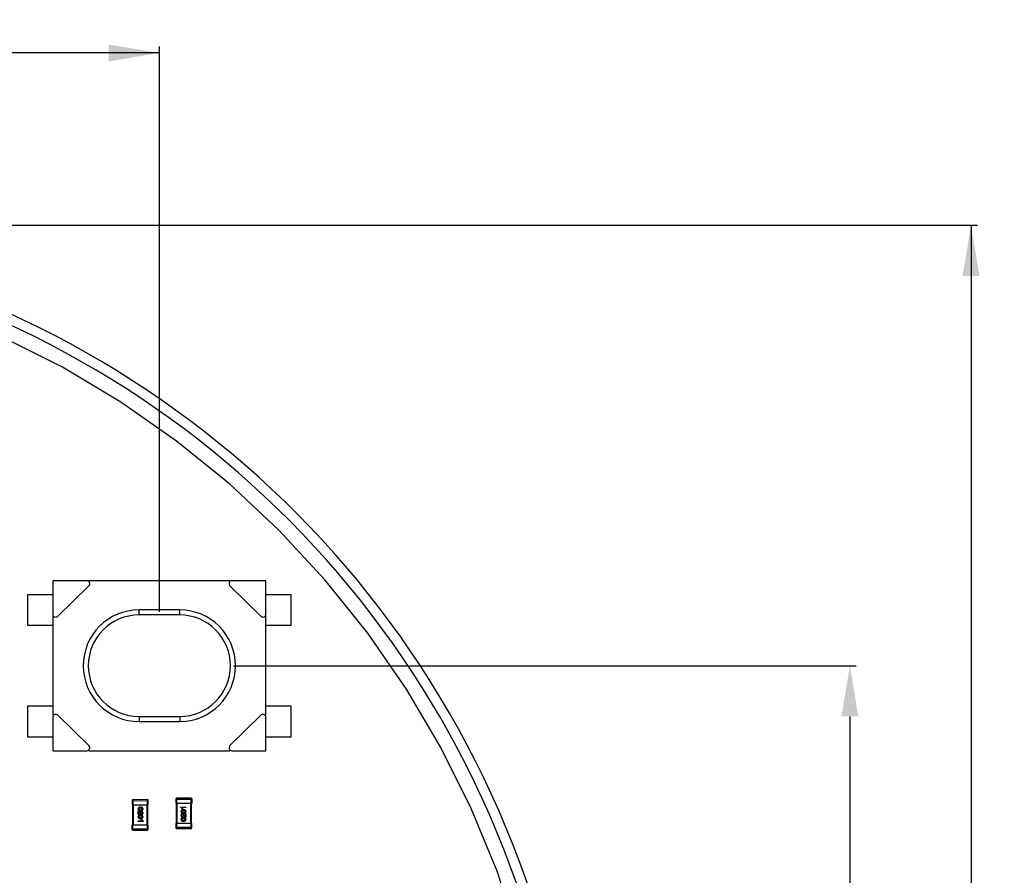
# Model space of a CAD drawing. Header units: millimetres. Extents: x 64 to 213, y 7 to 77.
# Tile 49 of 49: x 194 to 213, y 35 to 52. Entities that reach past the tile are written whole.
import ezdxf

# ---------------------------------------------------------------- set-up
doc = ezdxf.new("R2010")
doc.units = ezdxf.units.MM
doc.header["$LTSCALE"] = 1.21
doc.header["$MEASUREMENT"] = 0
doc.header["$PDMODE"] = 3
doc.header["$PDSIZE"] = 0.3125
doc.layers.get('0').update_dxf_attribs({"linetype": 'CONTINUOUS'})
doc.layers.get('DEFPOINTS').update_dxf_attribs({"linetype": 'CONTINUOUS'})
doc.layers.add('Dim', color=3, linetype='CONTINUOUS', lineweight=25)
doc.styles.get("Standard").update_dxf_attribs({"font": 'txt', "width": 0.8})
doc.dimstyles.get("Standard").update_dxf_attribs({"dimtxt": 0.15625, "dimasz": 0.1875, "dimexe": 0.125, "dimexo": 0.0625, "dimgap": 0.09, "dimtad": 0, "dimtih": 1, "dimtoh": 1, "dimzin": 4, "dimdsep": 46, "dimtxsty": 'STANDARD', "dimblk": '_FILLED', "dimblk1": '_FILLED', "dimblk2": '_FILLED', "dimcen": 0.09, "dimazin": 1, "dimtp": 0.01, "dimtm": 0.01, "dimtfac": 1, "dimtofl": 0, "dimtmove": 0, "dimatfit": 3, "dimldrblk": '_FILLED', "dimfxl": 1, "dimtolj": 1, "dimtzin": 4, "dimarcsym": 0})

# ---------------------------------------------------------------- blocks, each defined once
blk = doc.blocks.new('_FILLED')
at = {"color": 0, "linetype": 'ByBlock'}
blk.add_solid([(0, 0), (-1, 0.167), (-1, -0.167)], dxfattribs=at)
blk = doc.blocks.new('*D17')
at = {"color": 0, "linetype": 'ByBlock', "lineweight": -2}
for p, q in [((174.468, 40.573), (174.468, 51.713)), ((196.368, 40.573), (196.368, 51.713)), ((174.468, 51.588), (183.928, 51.588)), ((196.368, 51.588), (186.908, 51.588))]:
    blk.add_line(p, q, dxfattribs=at)
at = {"layer": 'DEFPOINTS', "color": 0, "linetype": 'ByBlock'}
for p in [(174.468, 40.51), (196.368, 40.51)]:
    blk.add_point(p, dxfattribs=at)
at = {"color": 0, "linetype": 'ByBlock', "lineweight": -2, "rotation": 180}
blk.add_blockref('_FILLED', (174.468, 51.588), dxfattribs=at)
at = {"color": 0, "linetype": 'ByBlock', "lineweight": -2}
blk.add_blockref('_FILLED', (196.368, 51.588), dxfattribs=at)
at = {"color": 0, "linetype": 'ByBlock', "lineweight": -2, "insert": (185.418, 51.588), "char_height": 1, "attachment_point": 5}
blk.add_mtext('\\A1;21.90', dxfattribs=at)
blk = doc.blocks.new('*D21')
at = {"color": 0, "linetype": 'ByBlock', "lineweight": -2}
for p, q in [((197.831, 39.51), (210.099, 39.51)), ((209.974, 38.51), (209.974, 25.024)), ((209.974, 8.158), (209.974, 21.644)), ((189.901, 7.158), (210.099, 7.158))]:
    blk.add_line(p, q, dxfattribs=at)
at = {"layer": 'DEFPOINTS', "color": 0, "linetype": 'ByBlock'}
for p in [(197.768, 39.51), (189.839, 7.158)]:
    blk.add_point(p, dxfattribs=at)
at = {"color": 0, "linetype": 'ByBlock', "lineweight": -2}
for p, rotation in [((209.974, 39.51), 90), ((209.974, 7.158), 270)]:
    blk.add_blockref('_FILLED', p, dxfattribs=dict(at, rotation=rotation))
at = {"color": 0, "linetype": 'ByBlock', "lineweight": -2, "insert": (209.974, 23.334), "char_height": 1, "attachment_point": 5, "rotation": 90}
blk.add_mtext('\\A1;32.35', dxfattribs=at)
blk = doc.blocks.new('*D23')
at = {"color": 0, "linetype": 'ByBlock', "lineweight": -2}
for p, q in [((185.477, 48.194), (212.486, 48.194)), ((212.361, 48.194), (212.361, 28.766)), ((212.361, 7.158), (212.361, 26.586)), ((189.901, 7.158), (212.486, 7.158))]:
    blk.add_line(p, q, dxfattribs=at)
at = {"layer": 'DEFPOINTS', "color": 0, "linetype": 'ByBlock'}
for p in [(185.415, 48.194), (189.839, 7.158)]:
    blk.add_point(p, dxfattribs=at)
at = {"color": 0, "linetype": 'ByBlock', "lineweight": -2}
for p, rotation in [((212.361, 48.194), 90), ((212.361, 7.158), 270)]:
    blk.add_blockref('_FILLED', p, dxfattribs=dict(at, rotation=rotation))
at = {"color": 0, "linetype": 'ByBlock', "lineweight": -2, "insert": (212.361, 27.676), "char_height": 1, "attachment_point": 5, "rotation": 90}
blk.add_mtext('\\A1;41.0', dxfattribs=at)

msp = doc.modelspace()

# ---------------------------------------------------------------- linework, layer by layer
at = {"color": 7, "linetype": 'Continuous'}
for p, q in [((194.457, 45.392), (193.261, 45.995)), ((195.608, 44.706), (194.457, 45.392)), ((196.706, 43.939), (195.608, 44.706)), ((197.747, 43.096), (196.706, 43.939)), ((198.725, 42.181), (197.747, 43.096)), ((199.636, 41.198), (198.725, 42.181)), ((194.268, 41.185), (194.268, 40.528)), ((194.939, 41.185), (194.268, 41.185)), ((197.757, 41.185), (194.98, 41.185)), ((198.468, 41.185), (197.798, 41.185)), ((198.468, 40.528), (198.468, 41.185)), ((200.474, 40.153), (199.636, 41.198)), ((194.367, 40.486), (194.98, 41.085)), ((197.757, 41.085), (198.37, 40.486)), ((193.768, 40.91), (193.768, 40.31)), ((194.268, 40.91), (193.768, 40.91)), ((198.968, 40.91), (198.468, 40.91)), ((198.968, 40.31), (198.968, 40.91)), ((195.968, 40.51), (195.968, 40.61)), ((196.768, 40.61), (195.968, 40.61)), ((196.768, 40.51), (196.768, 40.61)), ((194.268, 40.486), (194.268, 38.534)), ((196.768, 40.51), (195.968, 40.51)), ((198.468, 38.534), (198.468, 40.486)), ((193.768, 40.31), (194.268, 40.31)), ((198.468, 40.31), (198.968, 40.31)), ((201.235, 39.051), (200.474, 40.153)), ((201.916, 37.897), (201.235, 39.051)), ((193.768, 38.71), (193.768, 38.11)), ((194.268, 38.71), (193.768, 38.71)), ((198.968, 38.71), (198.468, 38.71)), ((198.968, 38.11), (198.968, 38.71)), ((194.268, 38.492), (194.268, 37.835)), ((194.98, 37.935), (194.367, 38.534)), ((195.968, 38.51), (195.968, 38.41)), ((195.968, 38.51), (196.768, 38.51)), ((196.768, 38.51), (196.768, 38.41)), ((198.37, 38.534), (197.757, 37.935)), ((198.468, 37.835), (198.468, 38.492)), ((195.968, 38.41), (196.768, 38.41)), ((193.768, 38.11), (194.268, 38.11)), ((198.468, 38.11), (198.968, 38.11)), ((194.268, 37.835), (194.939, 37.835)), ((194.98, 37.835), (197.757, 37.835)), ((197.798, 37.835), (198.468, 37.835)), ((202.513, 36.697), (201.916, 37.897)), ((195.849, 36.77), (195.85, 36.87)), ((196.13, 36.869), (195.85, 36.87)), ((196.13, 36.869), (196.129, 36.769)), ((196.691, 36.878), (196.691, 36.798)), ((196.691, 36.878), (197.011, 36.878)), ((196.711, 36.798), (196.711, 36.898)), ((196.991, 36.898), (196.711, 36.898)), ((196.991, 36.898), (196.991, 36.798)), ((197.011, 36.798), (197.011, 36.878)), ((195.83, 36.85), (195.829, 36.77)), ((195.829, 36.77), (196.149, 36.769)), ((195.83, 36.85), (196.15, 36.849)), ((195.839, 36.77), (195.838, 36.37)), ((195.858, 36.37), (195.859, 36.77)), ((196.119, 36.769), (196.118, 36.369)), ((196.138, 36.369), (196.139, 36.769)), ((196.149, 36.769), (196.15, 36.849)), ((196.691, 36.798), (197.011, 36.798)), ((196.701, 36.798), (196.7, 36.398)), ((196.72, 36.398), (196.721, 36.798)), ((196.793, 36.716), (196.793, 36.726)), ((196.793, 36.726), (196.892, 36.725)), ((196.822, 36.689), (196.812, 36.689)), ((196.822, 36.713), (196.822, 36.689)), ((196.892, 36.713), (196.822, 36.713)), ((196.892, 36.725), (196.892, 36.713)), ((196.981, 36.798), (196.98, 36.398)), ((197, 36.398), (197.001, 36.798)), ((203.022, 35.458), (202.513, 36.697)), ((195.948, 36.576), (195.948, 36.644)), ((195.959, 36.576), (195.948, 36.576)), ((195.959, 36.63), (195.959, 36.576)), ((195.978, 36.613), (195.984, 36.603)), ((195.994, 36.607), (195.987, 36.621)), ((196.011, 36.629), (196.011, 36.641)), ((196.017, 36.455), (196.017, 36.478)), ((196.017, 36.478), (196.027, 36.478)), ((196.828, 36.539), (196.828, 36.526)), ((196.845, 36.56), (196.852, 36.547)), ((196.861, 36.554), (196.855, 36.564)), ((196.88, 36.538), (196.88, 36.591)), ((196.88, 36.591), (196.891, 36.591)), ((196.891, 36.591), (196.891, 36.524)), ((195.828, 36.37), (195.828, 36.29)), ((196.148, 36.369), (195.828, 36.37)), ((196.148, 36.289), (195.828, 36.29)), ((195.848, 36.27), (195.848, 36.37)), ((195.947, 36.442), (195.947, 36.455)), ((195.947, 36.455), (196.017, 36.455)), ((196.046, 36.442), (195.947, 36.442)), ((196.046, 36.451), (196.046, 36.442)), ((196.128, 36.369), (196.128, 36.269)), ((196.148, 36.289), (196.148, 36.369)), ((196.69, 36.398), (196.69, 36.318)), ((197.01, 36.398), (196.69, 36.398)), ((197.01, 36.318), (196.69, 36.318)), ((196.71, 36.298), (196.71, 36.398)), ((196.71, 36.298), (196.99, 36.298)), ((196.99, 36.398), (196.99, 36.298)), ((197.01, 36.318), (197.01, 36.398)), ((195.848, 36.27), (196.128, 36.269)), ((203.442, 34.186), (203.022, 35.458))]:
    msp.add_line(p, q, dxfattribs=at)
for centre, radius, start, end in [((185.415, 28.939), 19.255, 315, 225), ((185.415, 28.939), 19.055, 315, 225), ((194.939, 41.127), 0.0582, 314.3514, 90), ((197.798, 41.127), 0.0582, 90, 225.6486), ((195.968, 39.51), 1.1, 90, 270), ((196.768, 39.51), 1.1, 270, 90), ((194.327, 40.528), 0.0582, 180, 314.3514), ((195.968, 39.51), 1, 90, 270), ((196.768, 39.51), 1, 270, 90), ((198.41, 40.528), 0.0582, 225.6486, 0), ((194.327, 38.492), 0.0582, 45.6486, 180), ((198.41, 38.492), 0.0582, 0, 134.3514), ((194.939, 37.893), 0.0582, 270, 45.6486), ((197.798, 37.893), 0.0582, 134.3514, 270), ((195.85, 36.85), 0.02, 89.8597, 179.8597), ((196.13, 36.849), 0.02, 359.8597, 89.8597), ((196.711, 36.878), 0.02, 89.8597, 179.8597), ((196.991, 36.878), 0.02, 359.8597, 89.8597), ((195.848, 36.29), 0.02, 179.8597, 269.8597), ((196.128, 36.289), 0.02, 269.8597, 359.8597), ((196.71, 36.318), 0.02, 179.8597, 269.8597), ((196.99, 36.318), 0.02, 269.8597, 359.8597)]:
    msp.add_arc(centre, radius, start, end, dxfattribs=at)
for points, knots in [([(195.996, 36.72), (195.994, 36.72), (195.99, 36.72), (195.984, 36.719), (195.979, 36.719), (195.974, 36.718), (195.97, 36.716), (195.966, 36.715), (195.962, 36.713), (195.959, 36.711), (195.956, 36.709), (195.954, 36.706), (195.951, 36.704), (195.95, 36.701), (195.948, 36.697), (195.947, 36.694), (195.947, 36.69), (195.946, 36.688), (195.946, 36.686)], [0, 0, 0, 0, 0.087693, 0.170223, 0.247496, 0.319826, 0.387768, 0.451403, 0.511459, 0.568358, 0.622671, 0.675251, 0.726739, 0.778422, 0.830759, 0.884394, 0.940865, 1, 1, 1, 1]), ([(195.946, 36.686), (195.946, 36.685), (195.947, 36.682), (195.947, 36.679), (195.948, 36.675), (195.95, 36.672), (195.951, 36.669), (195.953, 36.666), (195.956, 36.664), (195.959, 36.661), (195.962, 36.659), (195.966, 36.658), (195.97, 36.656), (195.974, 36.655), (195.979, 36.654), (195.984, 36.653), (195.99, 36.653), (195.994, 36.652), (195.995, 36.652)], [0, 0, 0, 0, 0.059134, 0.115603, 0.169236, 0.221572, 0.273254, 0.32474, 0.377319, 0.431815, 0.488555, 0.548609, 0.612242, 0.680182, 0.75251, 0.829782, 0.91231, 1, 1, 1, 1]), ([(195.956, 36.686), (195.956, 36.687), (195.956, 36.689), (195.957, 36.691), (195.958, 36.693), (195.959, 36.695), (195.96, 36.697), (195.962, 36.699), (195.964, 36.7), (195.966, 36.701), (195.969, 36.703), (195.972, 36.704), (195.975, 36.705), (195.979, 36.705), (195.982, 36.706), (195.987, 36.706), (195.991, 36.706), (195.994, 36.706), (195.996, 36.706)], [0, 0, 0, 0, 0.049766, 0.097012, 0.143225, 0.188786, 0.235079, 0.282962, 0.333687, 0.387747, 0.445963, 0.508657, 0.576545, 0.649868, 0.72822, 0.812712, 0.903543, 1, 1, 1, 1]), ([(195.996, 36.665), (195.994, 36.665), (195.991, 36.665), (195.987, 36.666), (195.982, 36.666), (195.979, 36.667), (195.975, 36.667), (195.972, 36.668), (195.969, 36.669), (195.966, 36.671), (195.964, 36.672), (195.962, 36.674), (195.96, 36.675), (195.959, 36.677), (195.958, 36.679), (195.957, 36.681), (195.956, 36.684), (195.956, 36.685), (195.956, 36.686)], [0, 0, 0, 0, 0.094834, 0.184067, 0.267029, 0.344713, 0.417334, 0.484367, 0.546941, 0.604717, 0.65953, 0.710539, 0.759381, 0.806382, 0.853027, 0.900623, 0.949121, 1, 1, 1, 1]), ([(196.046, 36.686), (196.046, 36.687), (196.046, 36.69), (196.046, 36.694), (196.045, 36.697), (196.043, 36.701), (196.041, 36.704), (196.039, 36.706), (196.036, 36.709), (196.033, 36.711), (196.03, 36.713), (196.026, 36.715), (196.022, 36.716), (196.018, 36.718), (196.013, 36.719), (196.007, 36.719), (196.002, 36.72), (195.998, 36.72), (195.996, 36.72)], [0, 0, 0, 0, 0.057911, 0.113262, 0.165956, 0.217443, 0.268511, 0.319665, 0.372, 0.426129, 0.483365, 0.543779, 0.607756, 0.676562, 0.749704, 0.827713, 0.911177, 1, 1, 1, 1]), ([(195.996, 36.706), (195.997, 36.706), (196, 36.706), (196.005, 36.706), (196.009, 36.706), (196.013, 36.705), (196.016, 36.704), (196.02, 36.704), (196.022, 36.703), (196.025, 36.701), (196.027, 36.7), (196.029, 36.699), (196.031, 36.697), (196.033, 36.695), (196.034, 36.693), (196.034, 36.691), (196.035, 36.689), (196.035, 36.687), (196.035, 36.686)], [0, 0, 0, 0, 0.096452, 0.187278, 0.271765, 0.350519, 0.423437, 0.491321, 0.554011, 0.612224, 0.666281, 0.717003, 0.764884, 0.811423, 0.856783, 0.902993, 0.950236, 1, 1, 1, 1]), ([(195.995, 36.652), (195.998, 36.652), (196.001, 36.653), (196.007, 36.653), (196.012, 36.654), (196.017, 36.655), (196.022, 36.656), (196.026, 36.658), (196.03, 36.659), (196.033, 36.661), (196.036, 36.664), (196.039, 36.666), (196.041, 36.669), (196.043, 36.672), (196.044, 36.675), (196.045, 36.679), (196.046, 36.682), (196.046, 36.685), (196.046, 36.686)], [0, 0, 0, 0, 0.088475, 0.171606, 0.249595, 0.322626, 0.391327, 0.455765, 0.516374, 0.573675, 0.628522, 0.681161, 0.732559, 0.783563, 0.83504, 0.887639, 0.942585, 1, 1, 1, 1]), ([(196.035, 36.686), (196.035, 36.685), (196.035, 36.684), (196.034, 36.681), (196.034, 36.679), (196.033, 36.677), (196.031, 36.675), (196.029, 36.673), (196.027, 36.672), (196.025, 36.67), (196.022, 36.669), (196.019, 36.668), (196.016, 36.667), (196.013, 36.667), (196.009, 36.666), (196.005, 36.666), (196, 36.665), (195.997, 36.665), (195.996, 36.665)], [0, 0, 0, 0, 0.050604, 0.098688, 0.145699, 0.191791, 0.238625, 0.286717, 0.337546, 0.391814, 0.449755, 0.512106, 0.579685, 0.652048, 0.730262, 0.814146, 0.904281, 1, 1, 1, 1]), ([(196.793, 36.716), (196.794, 36.716), (196.796, 36.716), (196.798, 36.715), (196.8, 36.715), (196.802, 36.714), (196.804, 36.713), (196.805, 36.711), (196.807, 36.71), (196.808, 36.708), (196.809, 36.707), (196.81, 36.705), (196.811, 36.703), (196.812, 36.7), (196.812, 36.698), (196.812, 36.695), (196.812, 36.692), (196.812, 36.69), (196.812, 36.689)], [0, 0, 0, 0, 0.066659, 0.129311, 0.18962, 0.247164, 0.30314, 0.357527, 0.411867, 0.466926, 0.523012, 0.580527, 0.641561, 0.705268, 0.772282, 0.84407, 0.919338, 1, 1, 1, 1]), ([(196.844, 36.671), (196.842, 36.671), (196.838, 36.67), (196.832, 36.67), (196.827, 36.669), (196.822, 36.668), (196.818, 36.667), (196.814, 36.665), (196.81, 36.664), (196.806, 36.662), (196.803, 36.659), (196.801, 36.657), (196.798, 36.654), (196.797, 36.651), (196.795, 36.648), (196.794, 36.644), (196.793, 36.641), (196.793, 36.638), (196.793, 36.637)], [0, 0, 0, 0, 0.088475, 0.171606, 0.249595, 0.322626, 0.391327, 0.455765, 0.516374, 0.573675, 0.628522, 0.681161, 0.732559, 0.783563, 0.83504, 0.887639, 0.942585, 1, 1, 1, 1]), ([(196.893, 36.637), (196.893, 36.638), (196.893, 36.641), (196.892, 36.644), (196.891, 36.648), (196.89, 36.651), (196.888, 36.654), (196.886, 36.657), (196.883, 36.659), (196.881, 36.662), (196.877, 36.664), (196.874, 36.665), (196.87, 36.667), (196.865, 36.668), (196.86, 36.669), (196.855, 36.67), (196.85, 36.67), (196.846, 36.671), (196.844, 36.671)], [0, 0, 0, 0, 0.059134, 0.115603, 0.169236, 0.221572, 0.273254, 0.32474, 0.377319, 0.431815, 0.488555, 0.548609, 0.612242, 0.680182, 0.75251, 0.829782, 0.91231, 1, 1, 1, 1]), ([(195.995, 36.565), (195.993, 36.565), (195.99, 36.564), (195.984, 36.564), (195.979, 36.563), (195.974, 36.562), (195.97, 36.561), (195.966, 36.56), (195.962, 36.558), (195.959, 36.556), (195.956, 36.554), (195.953, 36.551), (195.951, 36.548), (195.949, 36.545), (195.948, 36.542), (195.947, 36.539), (195.946, 36.535), (195.946, 36.532), (195.946, 36.531)], [0, 0, 0, 0, 0.087693, 0.170223, 0.247496, 0.319826, 0.387768, 0.451403, 0.511459, 0.568358, 0.622671, 0.675251, 0.726739, 0.778422, 0.830759, 0.884394, 0.940865, 1, 1, 1, 1]), ([(195.946, 36.531), (195.946, 36.53), (195.946, 36.527), (195.947, 36.523), (195.948, 36.52), (195.949, 36.516), (195.951, 36.513), (195.953, 36.511), (195.956, 36.508), (195.959, 36.506), (195.962, 36.504), (195.965, 36.502), (195.97, 36.501), (195.974, 36.499), (195.979, 36.498), (195.984, 36.498), (195.989, 36.497), (195.993, 36.497), (195.995, 36.497)], [0, 0, 0, 0, 0.059134, 0.115603, 0.169236, 0.221572, 0.273254, 0.32474, 0.377319, 0.431815, 0.488555, 0.548609, 0.612242, 0.680182, 0.75251, 0.829782, 0.91231, 1, 1, 1, 1]), ([(195.987, 36.621), (195.986, 36.621), (195.985, 36.623), (195.983, 36.626), (195.982, 36.628), (195.98, 36.63), (195.978, 36.632), (195.976, 36.634), (195.973, 36.636), (195.971, 36.638), (195.969, 36.639), (195.966, 36.64), (195.963, 36.641), (195.96, 36.642), (195.957, 36.643), (195.954, 36.643), (195.951, 36.643), (195.949, 36.644), (195.948, 36.644)], [0, 0, 0, 0, 0.065828, 0.130094, 0.192451, 0.254037, 0.313974, 0.373757, 0.433048, 0.492243, 0.551902, 0.611758, 0.672678, 0.734814, 0.798569, 0.863693, 0.930488, 1, 1, 1, 1]), ([(195.956, 36.531), (195.956, 36.532), (195.956, 36.533), (195.956, 36.536), (195.957, 36.538), (195.958, 36.54), (195.96, 36.542), (195.961, 36.543), (195.963, 36.545), (195.966, 36.546), (195.968, 36.547), (195.971, 36.548), (195.975, 36.549), (195.978, 36.55), (195.982, 36.55), (195.986, 36.551), (195.991, 36.551), (195.994, 36.551), (195.995, 36.551)], [0, 0, 0, 0, 0.049766, 0.097012, 0.143225, 0.188786, 0.235079, 0.282962, 0.333687, 0.387747, 0.445963, 0.508657, 0.576545, 0.649868, 0.72822, 0.812712, 0.903543, 1, 1, 1, 1]), ([(195.995, 36.51), (195.994, 36.51), (195.991, 36.51), (195.986, 36.51), (195.982, 36.511), (195.978, 36.511), (195.975, 36.512), (195.972, 36.513), (195.969, 36.514), (195.966, 36.515), (195.964, 36.517), (195.962, 36.518), (195.96, 36.52), (195.958, 36.522), (195.957, 36.524), (195.957, 36.526), (195.956, 36.528), (195.956, 36.53), (195.956, 36.531)], [0, 0, 0, 0, 0.094834, 0.184067, 0.267029, 0.344713, 0.417334, 0.484367, 0.546941, 0.604717, 0.65953, 0.710539, 0.759381, 0.806382, 0.853027, 0.900623, 0.949121, 1, 1, 1, 1]), ([(195.959, 36.63), (195.96, 36.63), (195.962, 36.629), (195.965, 36.628), (195.967, 36.627), (195.969, 36.625), (195.972, 36.623), (195.974, 36.62), (195.976, 36.617), (195.977, 36.615), (195.978, 36.613)], [0, 0, 0, 0, 0.103034, 0.208166, 0.318255, 0.434664, 0.559728, 0.695394, 0.841708, 1, 1, 1, 1]), ([(195.984, 36.603), (195.984, 36.602), (195.985, 36.6), (195.987, 36.597), (195.989, 36.594), (195.991, 36.591), (195.992, 36.588), (195.994, 36.586), (195.996, 36.584), (195.998, 36.582), (196, 36.581), (196.003, 36.579), (196.005, 36.578), (196.007, 36.577), (196.009, 36.577), (196.012, 36.576), (196.014, 36.576), (196.016, 36.576), (196.017, 36.576)], [0, 0, 0, 0, 0.082731, 0.161257, 0.236138, 0.307554, 0.375712, 0.440848, 0.502916, 0.562567, 0.619798, 0.675716, 0.73039, 0.78386, 0.837315, 0.890547, 0.944917, 1, 1, 1, 1]), ([(196.017, 36.589), (196.017, 36.589), (196.016, 36.589), (196.014, 36.589), (196.012, 36.59), (196.011, 36.59), (196.009, 36.591), (196.008, 36.591), (196.006, 36.592), (196.005, 36.593), (196.003, 36.594), (196.002, 36.596), (196.001, 36.597), (195.999, 36.599), (195.998, 36.601), (195.997, 36.603), (195.995, 36.605), (195.995, 36.607), (195.994, 36.607)], [0, 0, 0, 0, 0.052237, 0.103888, 0.155485, 0.207395, 0.259864, 0.31356, 0.369176, 0.4266, 0.486836, 0.550048, 0.61567, 0.685271, 0.75824, 0.834614, 0.915635, 1, 1, 1, 1]), ([(196.046, 36.531), (196.046, 36.532), (196.046, 36.535), (196.045, 36.538), (196.044, 36.542), (196.043, 36.545), (196.041, 36.548), (196.039, 36.551), (196.036, 36.553), (196.033, 36.556), (196.03, 36.558), (196.026, 36.559), (196.022, 36.561), (196.017, 36.562), (196.012, 36.563), (196.007, 36.564), (196.001, 36.564), (195.997, 36.565), (195.995, 36.565)], [0, 0, 0, 0, 0.057911, 0.113262, 0.165956, 0.217443, 0.268511, 0.319665, 0.372, 0.426129, 0.483365, 0.543779, 0.607756, 0.676562, 0.749704, 0.827713, 0.911177, 1, 1, 1, 1]), ([(195.995, 36.551), (195.997, 36.551), (196, 36.551), (196.004, 36.551), (196.009, 36.55), (196.012, 36.55), (196.016, 36.549), (196.019, 36.548), (196.022, 36.547), (196.025, 36.546), (196.027, 36.545), (196.029, 36.543), (196.031, 36.541), (196.032, 36.54), (196.033, 36.538), (196.034, 36.535), (196.034, 36.533), (196.035, 36.531), (196.035, 36.531)], [0, 0, 0, 0, 0.096452, 0.187278, 0.271765, 0.350519, 0.423437, 0.491321, 0.554011, 0.612224, 0.666281, 0.717003, 0.764884, 0.811423, 0.856783, 0.902993, 0.950236, 1, 1, 1, 1]), ([(195.995, 36.497), (195.997, 36.497), (196.001, 36.497), (196.007, 36.498), (196.012, 36.498), (196.017, 36.499), (196.021, 36.501), (196.026, 36.502), (196.029, 36.504), (196.033, 36.506), (196.036, 36.508), (196.038, 36.511), (196.041, 36.513), (196.042, 36.516), (196.044, 36.52), (196.045, 36.523), (196.046, 36.527), (196.046, 36.529), (196.046, 36.531)], [0, 0, 0, 0, 0.088475, 0.171606, 0.249595, 0.322626, 0.391327, 0.455765, 0.516374, 0.573675, 0.628522, 0.681161, 0.732559, 0.783563, 0.83504, 0.887639, 0.942585, 1, 1, 1, 1]), ([(196.035, 36.531), (196.035, 36.53), (196.034, 36.528), (196.034, 36.526), (196.033, 36.524), (196.032, 36.522), (196.031, 36.52), (196.029, 36.518), (196.027, 36.516), (196.025, 36.515), (196.022, 36.514), (196.019, 36.513), (196.016, 36.512), (196.012, 36.511), (196.008, 36.511), (196.004, 36.51), (196, 36.51), (195.997, 36.51), (195.995, 36.51)], [0, 0, 0, 0, 0.050604, 0.098688, 0.145699, 0.191791, 0.238625, 0.286717, 0.337546, 0.391814, 0.449755, 0.512106, 0.579685, 0.652048, 0.730262, 0.814146, 0.904281, 1, 1, 1, 1]), ([(196.046, 36.607), (196.046, 36.609), (196.046, 36.611), (196.045, 36.615), (196.045, 36.619), (196.044, 36.622), (196.042, 36.625), (196.041, 36.628), (196.039, 36.63), (196.037, 36.632), (196.035, 36.634), (196.032, 36.636), (196.029, 36.638), (196.026, 36.639), (196.022, 36.64), (196.019, 36.641), (196.015, 36.641), (196.012, 36.641), (196.011, 36.641)], [0, 0, 0, 0, 0.07282, 0.141057, 0.2062, 0.267672, 0.326735, 0.383519, 0.439188, 0.494454, 0.549628, 0.605958, 0.66397, 0.72402, 0.787502, 0.854127, 0.925065, 1, 1, 1, 1]), ([(196.011, 36.629), (196.012, 36.629), (196.014, 36.629), (196.016, 36.628), (196.019, 36.628), (196.021, 36.627), (196.023, 36.626), (196.025, 36.626), (196.027, 36.625), (196.029, 36.623), (196.03, 36.622), (196.031, 36.621), (196.032, 36.619), (196.033, 36.617), (196.034, 36.615), (196.034, 36.613), (196.035, 36.611), (196.035, 36.61), (196.035, 36.609)], [0, 0, 0, 0, 0.082594, 0.15978, 0.232961, 0.301462, 0.365595, 0.426678, 0.484662, 0.540809, 0.595146, 0.648401, 0.702272, 0.757102, 0.813447, 0.872233, 0.934055, 1, 1, 1, 1]), ([(196.035, 36.609), (196.035, 36.608), (196.035, 36.607), (196.034, 36.605), (196.034, 36.603), (196.033, 36.601), (196.033, 36.599), (196.032, 36.597), (196.031, 36.596), (196.03, 36.595), (196.029, 36.594), (196.028, 36.593), (196.026, 36.592), (196.025, 36.591), (196.023, 36.59), (196.021, 36.59), (196.019, 36.589), (196.018, 36.589), (196.017, 36.589)], [0, 0, 0, 0, 0.076112, 0.148436, 0.216883, 0.281466, 0.34298, 0.402356, 0.459881, 0.51546, 0.571111, 0.62658, 0.683162, 0.741007, 0.801404, 0.863825, 0.930544, 1, 1, 1, 1]), ([(196.017, 36.576), (196.018, 36.576), (196.02, 36.576), (196.023, 36.577), (196.026, 36.578), (196.029, 36.579), (196.031, 36.58), (196.034, 36.581), (196.036, 36.583), (196.038, 36.585), (196.04, 36.587), (196.041, 36.589), (196.043, 36.592), (196.044, 36.594), (196.045, 36.597), (196.045, 36.6), (196.046, 36.604), (196.046, 36.606), (196.046, 36.607)], [0, 0, 0, 0, 0.070688, 0.137741, 0.201612, 0.262778, 0.321223, 0.378455, 0.434411, 0.490146, 0.546362, 0.603392, 0.662208, 0.723401, 0.787372, 0.85442, 0.925153, 1, 1, 1, 1]), ([(196.046, 36.451), (196.045, 36.451), (196.043, 36.452), (196.041, 36.452), (196.039, 36.453), (196.037, 36.454), (196.035, 36.455), (196.034, 36.456), (196.032, 36.457), (196.031, 36.459), (196.03, 36.461), (196.029, 36.463), (196.028, 36.465), (196.027, 36.467), (196.027, 36.47), (196.027, 36.472), (196.027, 36.475), (196.027, 36.477), (196.027, 36.478)], [0, 0, 0, 0, 0.066659, 0.129311, 0.18962, 0.247164, 0.30314, 0.357527, 0.411867, 0.466926, 0.523012, 0.580527, 0.641561, 0.705268, 0.772282, 0.84407, 0.919338, 1, 1, 1, 1]), ([(196.793, 36.637), (196.793, 36.636), (196.793, 36.633), (196.794, 36.629), (196.795, 36.626), (196.796, 36.622), (196.798, 36.619), (196.8, 36.617), (196.803, 36.614), (196.806, 36.612), (196.809, 36.61), (196.813, 36.608), (196.817, 36.607), (196.822, 36.605), (196.827, 36.604), (196.832, 36.604), (196.838, 36.603), (196.842, 36.603), (196.844, 36.603)], [0, 0, 0, 0, 0.057911, 0.113262, 0.165956, 0.217443, 0.268511, 0.319665, 0.372, 0.426129, 0.483365, 0.543779, 0.607756, 0.676562, 0.749704, 0.827713, 0.911177, 1, 1, 1, 1]), ([(196.822, 36.591), (196.821, 36.591), (196.819, 36.591), (196.816, 36.591), (196.813, 36.59), (196.81, 36.589), (196.808, 36.588), (196.805, 36.586), (196.803, 36.585), (196.801, 36.583), (196.799, 36.581), (196.798, 36.578), (196.796, 36.576), (196.795, 36.573), (196.794, 36.57), (196.794, 36.567), (196.793, 36.564), (196.793, 36.561), (196.793, 36.56)], [0, 0, 0, 0, 0.070688, 0.137741, 0.201612, 0.262778, 0.321223, 0.378455, 0.434411, 0.490146, 0.546362, 0.603392, 0.662208, 0.723401, 0.787372, 0.85442, 0.925153, 1, 1, 1, 1]), ([(196.793, 36.56), (196.793, 36.559), (196.793, 36.556), (196.794, 36.552), (196.794, 36.549), (196.795, 36.546), (196.797, 36.543), (196.798, 36.54), (196.8, 36.537), (196.802, 36.535), (196.805, 36.533), (196.807, 36.531), (196.81, 36.53), (196.813, 36.529), (196.817, 36.528), (196.82, 36.527), (196.824, 36.526), (196.827, 36.526), (196.828, 36.526)], [0, 0, 0, 0, 0.07282, 0.141057, 0.2062, 0.267672, 0.326735, 0.383519, 0.439188, 0.494454, 0.549628, 0.605958, 0.66397, 0.72402, 0.787502, 0.854127, 0.925065, 1, 1, 1, 1]), ([(196.844, 36.515), (196.842, 36.515), (196.838, 36.515), (196.832, 36.514), (196.827, 36.514), (196.822, 36.513), (196.817, 36.511), (196.813, 36.51), (196.809, 36.508), (196.806, 36.506), (196.803, 36.504), (196.8, 36.501), (196.798, 36.499), (196.796, 36.496), (196.795, 36.492), (196.794, 36.489), (196.793, 36.485), (196.793, 36.483), (196.793, 36.481)], [0, 0, 0, 0, 0.088475, 0.171606, 0.249595, 0.322626, 0.391327, 0.455765, 0.516374, 0.573675, 0.628522, 0.681161, 0.732559, 0.783563, 0.83504, 0.887639, 0.942585, 1, 1, 1, 1]), ([(196.793, 36.481), (196.793, 36.48), (196.793, 36.478), (196.793, 36.474), (196.795, 36.47), (196.796, 36.467), (196.798, 36.464), (196.8, 36.461), (196.803, 36.459), (196.806, 36.456), (196.809, 36.454), (196.813, 36.453), (196.817, 36.451), (196.822, 36.45), (196.826, 36.449), (196.832, 36.448), (196.837, 36.448), (196.841, 36.447), (196.843, 36.447)], [0, 0, 0, 0, 0.057911, 0.113262, 0.165956, 0.217443, 0.268511, 0.319665, 0.372, 0.426129, 0.483365, 0.543779, 0.607756, 0.676562, 0.749704, 0.827713, 0.911177, 1, 1, 1, 1]), ([(196.804, 36.559), (196.804, 36.559), (196.804, 36.561), (196.805, 36.563), (196.805, 36.565), (196.806, 36.567), (196.806, 36.568), (196.807, 36.57), (196.808, 36.571), (196.809, 36.573), (196.81, 36.574), (196.811, 36.575), (196.813, 36.576), (196.814, 36.577), (196.816, 36.577), (196.818, 36.578), (196.82, 36.578), (196.821, 36.578), (196.822, 36.578)], [0, 0, 0, 0, 0.076112, 0.148436, 0.216883, 0.281466, 0.34298, 0.402356, 0.459881, 0.51546, 0.571111, 0.62658, 0.683162, 0.741007, 0.801404, 0.863825, 0.930544, 1, 1, 1, 1]), ([(196.828, 36.539), (196.827, 36.539), (196.825, 36.539), (196.823, 36.539), (196.82, 36.54), (196.818, 36.54), (196.816, 36.541), (196.814, 36.542), (196.812, 36.543), (196.81, 36.544), (196.809, 36.545), (196.808, 36.547), (196.807, 36.548), (196.806, 36.55), (196.805, 36.552), (196.805, 36.554), (196.804, 36.556), (196.804, 36.558), (196.804, 36.559)], [0, 0, 0, 0, 0.082594, 0.15978, 0.232961, 0.301462, 0.365595, 0.426678, 0.484662, 0.540809, 0.595146, 0.648401, 0.702272, 0.757102, 0.813447, 0.872233, 0.934055, 1, 1, 1, 1]), ([(196.804, 36.481), (196.804, 36.482), (196.804, 36.484), (196.805, 36.486), (196.806, 36.488), (196.807, 36.491), (196.808, 36.492), (196.81, 36.494), (196.812, 36.496), (196.814, 36.497), (196.817, 36.498), (196.82, 36.499), (196.823, 36.5), (196.826, 36.501), (196.83, 36.501), (196.834, 36.502), (196.839, 36.502), (196.842, 36.502), (196.844, 36.502)], [0, 0, 0, 0, 0.050604, 0.098688, 0.145699, 0.191791, 0.238625, 0.286717, 0.337546, 0.391814, 0.449755, 0.512106, 0.579685, 0.652048, 0.730262, 0.814146, 0.904281, 1, 1, 1, 1]), ([(196.843, 36.461), (196.842, 36.461), (196.839, 36.461), (196.834, 36.461), (196.83, 36.462), (196.826, 36.462), (196.823, 36.463), (196.82, 36.464), (196.817, 36.465), (196.814, 36.466), (196.812, 36.467), (196.81, 36.469), (196.808, 36.471), (196.807, 36.472), (196.805, 36.474), (196.805, 36.477), (196.804, 36.479), (196.804, 36.481), (196.804, 36.481)], [0, 0, 0, 0, 0.096452, 0.187278, 0.271765, 0.350519, 0.423437, 0.491321, 0.554011, 0.612224, 0.666281, 0.717003, 0.764884, 0.811423, 0.856783, 0.902993, 0.950236, 1, 1, 1, 1]), ([(196.805, 36.637), (196.805, 36.638), (196.805, 36.639), (196.805, 36.642), (196.806, 36.644), (196.807, 36.646), (196.808, 36.648), (196.81, 36.65), (196.812, 36.651), (196.814, 36.652), (196.817, 36.654), (196.82, 36.655), (196.823, 36.656), (196.827, 36.656), (196.831, 36.657), (196.835, 36.657), (196.839, 36.657), (196.842, 36.657), (196.844, 36.657)], [0, 0, 0, 0, 0.050604, 0.098688, 0.145699, 0.191791, 0.238625, 0.286717, 0.337546, 0.391814, 0.449755, 0.512106, 0.579685, 0.652048, 0.730262, 0.814146, 0.904281, 1, 1, 1, 1]), ([(196.844, 36.617), (196.842, 36.617), (196.839, 36.617), (196.835, 36.617), (196.831, 36.617), (196.827, 36.618), (196.823, 36.619), (196.82, 36.619), (196.817, 36.62), (196.814, 36.622), (196.812, 36.623), (196.81, 36.624), (196.808, 36.626), (196.807, 36.628), (196.806, 36.63), (196.805, 36.632), (196.805, 36.634), (196.805, 36.636), (196.805, 36.637)], [0, 0, 0, 0, 0.096452, 0.187278, 0.271765, 0.350519, 0.423437, 0.491321, 0.554011, 0.612224, 0.666281, 0.717003, 0.764884, 0.811423, 0.856783, 0.902993, 0.950236, 1, 1, 1, 1]), ([(196.855, 36.564), (196.855, 36.566), (196.854, 36.568), (196.852, 36.571), (196.85, 36.574), (196.849, 36.577), (196.847, 36.579), (196.845, 36.581), (196.843, 36.583), (196.841, 36.585), (196.839, 36.587), (196.837, 36.588), (196.834, 36.589), (196.832, 36.59), (196.83, 36.591), (196.827, 36.591), (196.825, 36.591), (196.823, 36.591), (196.822, 36.591)], [0, 0, 0, 0, 0.082731, 0.161257, 0.236138, 0.307554, 0.375712, 0.440848, 0.502916, 0.562567, 0.619798, 0.675716, 0.73039, 0.78386, 0.837315, 0.890547, 0.944917, 1, 1, 1, 1]), ([(196.822, 36.578), (196.822, 36.578), (196.824, 36.578), (196.825, 36.578), (196.827, 36.578), (196.828, 36.578), (196.83, 36.577), (196.831, 36.576), (196.833, 36.575), (196.834, 36.574), (196.836, 36.573), (196.837, 36.572), (196.838, 36.57), (196.84, 36.568), (196.841, 36.567), (196.842, 36.565), (196.844, 36.562), (196.844, 36.561), (196.845, 36.56)], [0, 0, 0, 0, 0.052237, 0.103888, 0.155485, 0.207395, 0.259864, 0.31356, 0.369176, 0.4266, 0.486836, 0.550048, 0.61567, 0.685271, 0.75824, 0.834614, 0.915635, 1, 1, 1, 1]), ([(196.843, 36.447), (196.845, 36.447), (196.849, 36.448), (196.855, 36.448), (196.86, 36.449), (196.865, 36.45), (196.869, 36.451), (196.873, 36.453), (196.877, 36.454), (196.88, 36.456), (196.883, 36.458), (196.886, 36.461), (196.888, 36.464), (196.889, 36.467), (196.891, 36.47), (196.892, 36.474), (196.893, 36.477), (196.893, 36.48), (196.893, 36.481)], [0, 0, 0, 0, 0.087693, 0.170223, 0.247496, 0.319826, 0.387768, 0.451403, 0.511459, 0.568358, 0.622671, 0.675251, 0.726739, 0.778422, 0.830759, 0.884394, 0.940865, 1, 1, 1, 1]), ([(196.883, 36.481), (196.883, 36.48), (196.883, 36.479), (196.882, 36.476), (196.882, 36.474), (196.88, 36.472), (196.879, 36.47), (196.877, 36.469), (196.875, 36.467), (196.873, 36.466), (196.87, 36.465), (196.867, 36.464), (196.864, 36.463), (196.861, 36.462), (196.857, 36.462), (196.853, 36.461), (196.848, 36.461), (196.845, 36.461), (196.843, 36.461)], [0, 0, 0, 0, 0.049766, 0.097012, 0.143225, 0.188786, 0.235079, 0.282962, 0.333687, 0.387747, 0.445963, 0.508657, 0.576545, 0.649868, 0.72822, 0.812712, 0.903543, 1, 1, 1, 1]), ([(196.844, 36.657), (196.846, 36.657), (196.849, 36.657), (196.853, 36.657), (196.857, 36.657), (196.861, 36.656), (196.864, 36.655), (196.868, 36.655), (196.871, 36.654), (196.873, 36.652), (196.875, 36.651), (196.877, 36.649), (196.879, 36.648), (196.881, 36.646), (196.882, 36.644), (196.883, 36.641), (196.883, 36.639), (196.883, 36.637), (196.883, 36.637)], [0, 0, 0, 0, 0.094834, 0.184067, 0.267029, 0.344713, 0.417334, 0.484367, 0.546941, 0.604717, 0.65953, 0.710539, 0.759381, 0.806382, 0.853027, 0.900623, 0.949121, 1, 1, 1, 1]), ([(196.844, 36.603), (196.846, 36.603), (196.85, 36.603), (196.855, 36.604), (196.86, 36.604), (196.865, 36.605), (196.869, 36.606), (196.873, 36.608), (196.877, 36.61), (196.88, 36.612), (196.883, 36.614), (196.886, 36.616), (196.888, 36.619), (196.89, 36.622), (196.891, 36.625), (196.892, 36.629), (196.893, 36.633), (196.893, 36.635), (196.893, 36.637)], [0, 0, 0, 0, 0.087693, 0.170223, 0.247496, 0.319826, 0.387768, 0.451403, 0.511459, 0.568358, 0.622671, 0.675251, 0.726739, 0.778422, 0.830759, 0.884394, 0.940865, 1, 1, 1, 1]), ([(196.883, 36.637), (196.883, 36.636), (196.883, 36.634), (196.883, 36.632), (196.882, 36.63), (196.881, 36.628), (196.879, 36.626), (196.878, 36.624), (196.876, 36.623), (196.873, 36.621), (196.871, 36.62), (196.868, 36.619), (196.865, 36.618), (196.861, 36.618), (196.857, 36.617), (196.853, 36.617), (196.849, 36.617), (196.845, 36.617), (196.844, 36.617)], [0, 0, 0, 0, 0.049766, 0.097012, 0.143225, 0.188786, 0.235079, 0.282962, 0.333687, 0.387747, 0.445963, 0.508657, 0.576545, 0.649868, 0.72822, 0.812712, 0.903543, 1, 1, 1, 1]), ([(196.893, 36.481), (196.893, 36.483), (196.893, 36.485), (196.892, 36.489), (196.891, 36.492), (196.89, 36.496), (196.888, 36.499), (196.886, 36.501), (196.883, 36.504), (196.88, 36.506), (196.877, 36.508), (196.873, 36.51), (196.869, 36.511), (196.865, 36.513), (196.86, 36.514), (196.855, 36.514), (196.849, 36.515), (196.846, 36.515), (196.844, 36.515)], [0, 0, 0, 0, 0.059134, 0.115603, 0.169236, 0.221572, 0.273254, 0.32474, 0.377319, 0.431815, 0.488555, 0.548609, 0.612242, 0.680182, 0.75251, 0.829782, 0.91231, 1, 1, 1, 1]), ([(196.844, 36.502), (196.845, 36.502), (196.848, 36.502), (196.853, 36.502), (196.857, 36.501), (196.86, 36.501), (196.864, 36.5), (196.867, 36.499), (196.87, 36.498), (196.873, 36.497), (196.875, 36.495), (196.877, 36.494), (196.879, 36.492), (196.88, 36.49), (196.881, 36.488), (196.882, 36.486), (196.883, 36.484), (196.883, 36.482), (196.883, 36.481)], [0, 0, 0, 0, 0.094834, 0.184067, 0.267029, 0.344713, 0.417334, 0.484367, 0.546941, 0.604717, 0.65953, 0.710539, 0.759381, 0.806382, 0.853027, 0.900623, 0.949121, 1, 1, 1, 1]), ([(196.852, 36.547), (196.853, 36.546), (196.854, 36.544), (196.856, 36.542), (196.857, 36.539), (196.859, 36.537), (196.861, 36.535), (196.863, 36.533), (196.866, 36.531), (196.868, 36.53), (196.871, 36.529), (196.873, 36.527), (196.876, 36.526), (196.879, 36.526), (196.882, 36.525), (196.885, 36.524), (196.888, 36.524), (196.89, 36.524), (196.891, 36.524)], [0, 0, 0, 0, 0.065828, 0.130094, 0.192451, 0.254037, 0.313974, 0.373757, 0.433048, 0.492243, 0.551902, 0.611758, 0.672678, 0.734814, 0.798569, 0.863693, 0.930488, 1, 1, 1, 1]), ([(196.88, 36.538), (196.879, 36.538), (196.877, 36.538), (196.875, 36.539), (196.872, 36.541), (196.87, 36.543), (196.868, 36.545), (196.865, 36.548), (196.863, 36.551), (196.862, 36.553), (196.861, 36.554)], [0, 0, 0, 0, 0.103034, 0.208166, 0.318255, 0.434664, 0.559728, 0.695394, 0.841708, 1, 1, 1, 1])]:
    msp.add_open_spline(points, degree=3, knots=knots, dxfattribs=at)

# ---------------------------------------------------------------- dimensions: what is measured, and where the dimension line sits
at = {"layer": 'Dim'}
dim = msp.add_linear_dim(base=(196.368, 51.588), p1=(174.468, 40.51), p2=(196.368, 40.51), dimstyle='STANDARD', override={"dimtxt": 1, "dimasz": 1, "dimtih": 0, "dimtoh": 0, "dimzin": 0, "dimcen": 0.198, "dimadec": 0, "dimazin": 0, "dimtp": 0, "dimtm": 0, "dimtdec": 4, "dimtzin": 0}, dxfattribs=at)
dim.commit()
dim.dimension.update_dxf_attribs({"geometry": '*D17', "text_midpoint": (185.418, 51.588)})
dim = msp.add_linear_dim(base=(212.361, 7.158), p1=(185.415, 48.194), p2=(189.839, 7.158), angle=90, dimstyle='STANDARD', override={"dimtxt": 1, "dimasz": 1, "dimtih": 0, "dimtoh": 0, "dimdec": 1, "dimzin": 0, "dimcen": 0.198, "dimadec": 0, "dimazin": 0, "dimtp": 0, "dimtm": 0, "dimtdec": 4, "dimtzin": 0}, dxfattribs=at)
dim.commit()
dim.dimension.update_dxf_attribs({"geometry": '*D23', "text_midpoint": (212.361, 27.676)})
dim = msp.add_linear_dim(base=(209.974, 39.51), p1=(189.839, 7.158), p2=(197.768, 39.51), angle=90, dimstyle='STANDARD', override={"dimtxt": 1, "dimasz": 1, "dimtih": 0, "dimtoh": 0, "dimzin": 0, "dimcen": 0.198, "dimadec": 0, "dimazin": 0, "dimtp": 0, "dimtm": 0, "dimtdec": 4, "dimtzin": 0}, dxfattribs=at)
dim.commit()
dim.dimension.update_dxf_attribs({"geometry": '*D21', "text_midpoint": (209.974, 23.334), "dimtype": 160})

doc.saveas('drawing.dxf')
